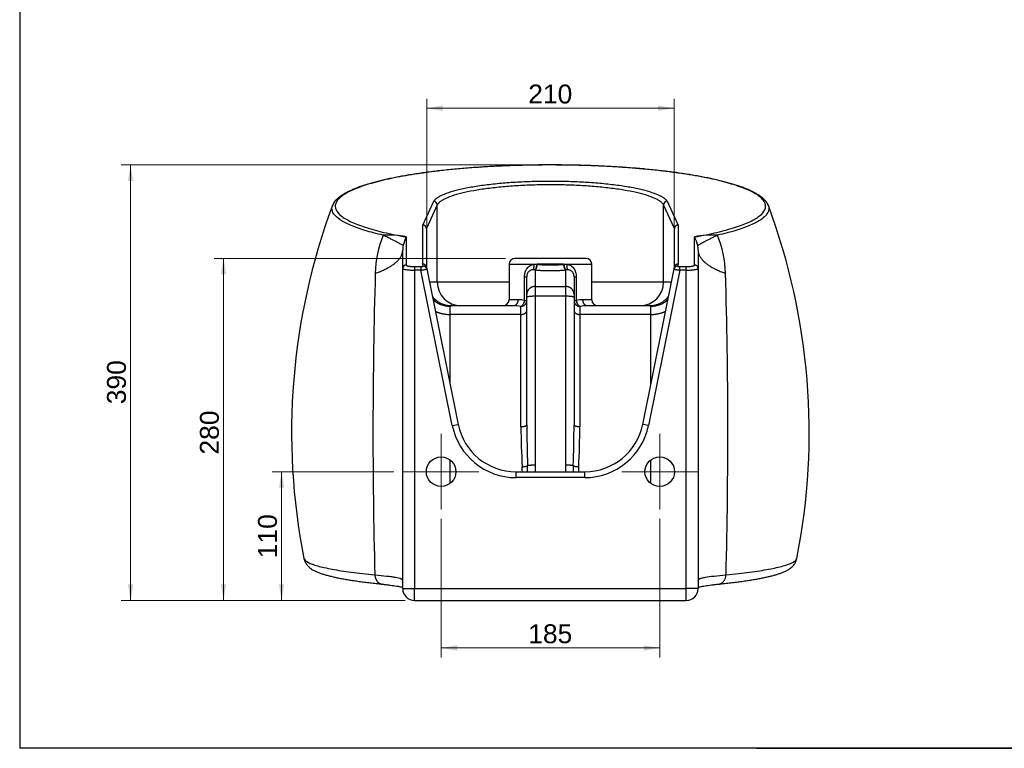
# Model space of a CAD drawing. Header units: millimetres. Extents: x 87 to 2279, y 58 to 1623.
# Tile 1 of 4: x 87 to 920, y 58 to 675. Entities that reach past the tile are written whole.
import ezdxf
from ezdxf.enums import TextEntityAlignment as Align
from ezdxf.lldxf.tags import DXFTag

# ---------------------------------------------------------------- set-up
doc = ezdxf.new("R2010")
doc.units = ezdxf.units.MM
for name, color, linetype in [('1', 7, 'Continuous'), ('Default', 7, 'Continuous'), ('PLANET_BIDET_SOS', 7, 'Continuous'), ('Predefinito', 7, 'Continuous')]:
    doc.layers.add(name, color=color, linetype=linetype)
doc.styles.add('SEACAD_arial_ttf', font='arial.ttf')
tags = doc.linetypes.add('CENTER2', pattern=[28.575, 19.05, -3.175, 3.175, -3.175]).pattern_tags.tags
tags[10:11] = [DXFTag(74, 4), DXFTag(75, 0), DXFTag(340, '0'), DXFTag(46, 0.0), DXFTag(50, 0.0), DXFTag(44, 0.0), DXFTag(45, 0.0)]
tags[8:9] = [DXFTag(74, 4), DXFTag(75, 0), DXFTag(340, '0'), DXFTag(46, 0.0), DXFTag(50, 0.0), DXFTag(44, 0.0), DXFTag(45, 0.0)]
tags[6:7] = [DXFTag(74, 4), DXFTag(75, 0), DXFTag(340, '0'), DXFTag(46, 0.0), DXFTag(50, 0.0), DXFTag(44, 0.0), DXFTag(45, 0.0)]
tags[4:5] = [DXFTag(74, 4), DXFTag(75, 0), DXFTag(340, '0'), DXFTag(46, 0.0), DXFTag(50, 0.0), DXFTag(44, 0.0), DXFTag(45, 0.0)]

# ---------------------------------------------------------------- blocks, each defined once
blk = doc.blocks.new('SEANNOT_GROUP5')
at = {"layer": 'Default', "color": 136, "linetype": 'CENTER2', "lineweight": 9}
for p, q in [((443.44, 324.31), (443.44, 260.31)), ((475.44, 292.31), (411.44, 292.31))]:
    blk.add_line(p, q, dxfattribs=at)
blk = doc.blocks.new('SEANNOT_GROUP6')
at = {"layer": 'Default', "color": 136, "linetype": 'CENTER2', "lineweight": 9}
for p, q in [((628.44, 324.31), (628.44, 260.31)), ((660.44, 292.31), (596.44, 292.31))]:
    blk.add_line(p, q, dxfattribs=at)
blk = doc.blocks.new('GDimGGroup15')
at = {"layer": 'Default', "linetype": 'Continuous', "lineweight": 9}
for points in [[(444.84, 602.18), (431.24, 599.91), (444.84, 597.64)], [(627.03, 602.18), (627.03, 597.64), (640.63, 599.91)]]:
    blk.add_hatch(color=136, dxfattribs=at).paths.add_polyline_path(points)
at = {"layer": 'Default', "color": 136, "linetype": 'Continuous', "lineweight": 9}
for p, q in [((431.24, 471.88), (431.24, 607.91)), ((431.24, 599.91), (640.63, 599.91)), ((640.63, 471.88), (640.63, 607.91))]:
    blk.add_line(p, q, dxfattribs=at)
at = {"layer": 'Default', "color": 136, "linetype": 'Continuous', "lineweight": 9, "style": 'SEACAD_arial_ttf'}
blk.add_text('210', height=16, dxfattribs=at).set_placement((517.15, 619.91), align=Align.TOP_LEFT)
blk = doc.blocks.new('GDimGGroup16')
at = {"layer": 'Default', "linetype": 'Continuous', "lineweight": 9}
for points in [[(178.46, 538.26), (182.99, 538.26), (180.73, 551.86)], [(178.46, 196.97), (180.73, 183.37), (182.99, 196.97)]]:
    blk.add_hatch(color=136, dxfattribs=at).paths.add_polyline_path(points)
at = {"layer": 'Default', "color": 136, "linetype": 'Continuous', "lineweight": 9}
for p, q in [((527.94, 551.86), (172.73, 551.86)), ((180.73, 551.86), (180.73, 183.37)), ((412.94, 183.37), (172.73, 183.37))]:
    blk.add_line(p, q, dxfattribs=at)
at = {"layer": 'Default', "color": 136, "linetype": 'Continuous', "lineweight": 9, "style": 'SEACAD_arial_ttf'}
blk.add_text('  390', height=16, rotation=90, dxfattribs=at).set_placement((160.73, 336.97), align=Align.TOP_LEFT)
blk = doc.blocks.new('GDimGGroup18')
at = {"layer": 'Default', "linetype": 'Continuous', "lineweight": 9}
for points in [[(457.04, 140.91), (457.04, 145.44), (443.44, 143.17)], [(614.84, 140.91), (628.44, 143.17), (614.84, 145.44)]]:
    blk.add_hatch(color=136, dxfattribs=at).paths.add_polyline_path(points)
at = {"layer": 'Default', "color": 136, "linetype": 'Continuous', "lineweight": 9}
for p, q in [((443.44, 252.31), (443.44, 135.17)), ((628.44, 252.31), (628.44, 135.17)), ((443.44, 143.17), (628.44, 143.17))]:
    blk.add_line(p, q, dxfattribs=at)
at = {"layer": 'Default', "color": 136, "linetype": 'Continuous', "lineweight": 9, "style": 'SEACAD_arial_ttf'}
blk.add_text('185', height=16, dxfattribs=at).set_placement((517.15, 163.17), align=Align.TOP_LEFT)
blk = doc.blocks.new('GDimGGroup19')
at = {"layer": 'Default', "linetype": 'Continuous', "lineweight": 9}
for points in [[(306.24, 278.71), (310.77, 278.71), (308.5, 292.31)], [(306.24, 196.97), (308.5, 183.37), (310.77, 196.97)]]:
    blk.add_hatch(color=136, dxfattribs=at).paths.add_polyline_path(points)
at = {"layer": 'Default', "color": 136, "linetype": 'Continuous', "lineweight": 9}
for p, q in [((403.44, 292.31), (300.5, 292.31)), ((308.5, 183.37), (308.5, 292.31)), ((412.94, 183.37), (300.5, 183.37))]:
    blk.add_line(p, q, dxfattribs=at)
at = {"layer": 'Default', "color": 136, "linetype": 'Continuous', "lineweight": 9, "style": 'SEACAD_arial_ttf'}
blk.add_text('110', height=16, rotation=90, dxfattribs=at).set_placement((288.5, 219.06), align=Align.TOP_LEFT)
blk = doc.blocks.new('GDimGGroup21')
at = {"layer": 'Default', "linetype": 'Continuous', "lineweight": 9}
for points in [[(257.09, 459.25), (261.62, 459.25), (259.35, 472.85)], [(257.09, 196.97), (259.35, 183.37), (261.62, 196.97)]]:
    blk.add_hatch(color=136, dxfattribs=at).paths.add_polyline_path(points)
at = {"layer": 'Default', "color": 136, "linetype": 'Continuous', "lineweight": 9}
for p, q in [((497.94, 472.85), (251.35, 472.85)), ((259.35, 183.37), (259.35, 472.85)), ((412.94, 183.37), (251.35, 183.37))]:
    blk.add_line(p, q, dxfattribs=at)
at = {"layer": 'Default', "color": 136, "linetype": 'Continuous', "lineweight": 9, "style": 'SEACAD_arial_ttf'}
blk.add_text(' 280', height=16, rotation=90, dxfattribs=at).set_placement((239.35, 300.6), align=Align.TOP_LEFT)

msp = doc.modelspace()

# ---------------------------------------------------------------- linework, layer by layer
at = {"layer": '1', "color": 7, "linetype": 'Continuous'}
for p, q in [((86.85, 1622.76), (86.85, 58.25)), ((710.34, 58.48), (2274.85, 58.48)), ((2274.85, 58.25), (86.85, 58.25))]:
    msp.add_line(p, q, dxfattribs=at)
at = {"layer": 'PLANET_BIDET_SOS', "color": 7, "linetype": 'Continuous'}
for p, q in [((427.94, 501.05), (437.19, 521.12)), ((440.17, 518.16), (430.94, 498.13)), ((440.17, 518.18), (440.17, 518.16)), ((440.17, 452.85), (440.17, 518.16)), ((631.7, 518.16), (631.7, 518.18)), ((631.7, 452.85), (631.7, 518.16)), ((640.94, 498.13), (631.7, 518.16)), ((634.69, 521.12), (643.94, 501.05)), ((427.94, 468.02), (427.94, 501.05)), ((643.94, 501.05), (643.94, 468.02)), ((430.94, 498.08), (430.94, 465.38)), ((640.94, 465.38), (640.94, 498.08)), ((413.94, 491.02), (413.94, 467.2)), ((657.94, 467.2), (657.94, 491.02)), ((410.94, 464.25), (410.94, 479.77)), ((660.94, 479.77), (660.94, 464.25)), ((428.3, 466.23), (427.94, 468.02)), ((500.94, 467.85), (522.02, 467.85)), ((500.94, 467.85), (500.94, 437.85)), ((565.94, 472.85), (505.94, 472.85)), ((522.02, 467.85), (524.56, 467.87)), ((524.56, 467.87), (524.85, 467.85)), ((547.02, 467.85), (524.85, 467.85)), ((547.02, 467.85), (547.31, 467.87)), ((547.31, 467.87), (549.85, 467.85)), ((549.85, 467.85), (570.94, 467.85)), ((570.94, 437.85), (570.94, 467.85)), ((643.94, 468.02), (643.57, 466.23)), ((410.94, 193.37), (410.94, 464.25)), ((420.94, 465.85), (426.34, 465.85)), ((420.94, 465.85), (420.94, 462.9)), ((426.34, 462.9), (420.94, 462.9)), ((420.94, 462.9), (420.94, 193.37)), ((426.34, 465.85), (426.34, 462.9)), ((452.93, 331.4), (426.34, 462.9)), ((430.88, 465.66), (431.24, 463.88)), ((431.24, 463.88), (457.83, 332.39)), ((522.94, 463.1), (521.24, 463.2)), ((522.94, 463.1), (522.94, 449.03)), ((523.27, 463.06), (522.94, 463.1)), ((548.94, 463.1), (548.61, 463.06)), ((550.63, 463.2), (548.94, 463.1)), ((548.94, 449.03), (548.94, 463.1)), ((614.04, 332.39), (640.63, 463.88)), ((645.54, 462.9), (618.94, 331.4)), ((640.63, 463.88), (640.99, 465.66)), ((645.54, 465.85), (650.94, 465.85)), ((645.54, 462.9), (645.54, 465.85)), ((650.94, 462.9), (645.54, 462.9)), ((650.94, 462.9), (650.94, 465.85)), ((650.94, 193.37), (650.94, 462.9)), ((660.94, 464.25), (660.94, 193.37)), ((433.47, 452.85), (440.17, 452.85)), ((440.17, 452.85), (500.94, 452.85)), ((514.06, 437.09), (514.06, 457.34)), ((514.06, 457.34), (515.94, 457.34)), ((515.94, 442.32), (515.94, 457.34)), ((555.94, 457.34), (555.94, 442.32)), ((555.94, 457.34), (557.81, 457.34)), ((557.81, 457.34), (557.81, 437.09)), ((570.94, 452.85), (631.7, 452.85)), ((631.7, 452.85), (638.4, 452.85)), ((515.94, 439.85), (515.94, 442.32)), ((522.94, 449.03), (548.94, 449.03)), ((522.94, 449.03), (522.94, 440.79)), ((548.94, 440.79), (548.94, 449.03)), ((555.94, 442.32), (555.94, 439.85)), ((508.68, 437.85), (500.94, 437.85)), ((514.06, 437.09), (515.94, 437.09)), ((515.94, 332.07), (515.94, 439.85)), ((522.94, 440.79), (522.94, 297.86)), ((548.94, 440.79), (522.94, 440.79)), ((548.94, 297.86), (548.94, 440.79)), ((555.94, 439.85), (555.94, 332.07)), ((555.94, 437.09), (557.81, 437.09)), ((570.94, 437.85), (563.2, 437.85)), ((450.94, 432.18), (450.94, 425.4)), ((510.94, 425.4), (450.94, 425.4)), ((450.94, 425.4), (450.94, 366.48)), ((451.85, 432.85), (504.78, 432.85)), ((510.94, 425.4), (510.94, 432.24)), ((510.94, 330.45), (510.94, 425.4)), ((560.94, 432.24), (560.94, 425.4)), ((560.94, 425.4), (560.94, 330.45)), ((620.94, 425.4), (560.94, 425.4)), ((567.09, 432.85), (620.03, 432.85)), ((620.94, 425.4), (620.94, 432.18)), ((620.94, 366.48), (620.94, 425.4)), ((452.93, 331.4), (457.83, 332.39)), ((618.94, 331.4), (614.04, 332.39)), ((450.94, 302.31), (450.94, 282.31)), ((620.94, 282.31), (620.94, 302.31)), ((506.84, 292.31), (565.04, 292.31)), ((506.84, 287.31), (506.84, 292.31)), ((565.04, 287.31), (565.04, 292.31)), ((565.04, 287.31), (506.84, 287.31)), ((410.94, 193.37), (420.94, 193.37)), ((420.94, 193.37), (650.94, 193.37)), ((420.94, 183.37), (420.94, 193.37)), ((660.94, 193.37), (650.94, 193.37)), ((650.94, 183.37), (650.94, 193.37)), ((420.94, 183.37), (650.94, 183.37))]:
    msp.add_line(p, q, dxfattribs=at)
for centre in [(443.44, 292.31), (628.44, 292.31)]:
    msp.add_circle(centre, 12.5, dxfattribs=at)
for centre, radius, start, end in [((866.94, 325.6), 550, 159.57623, 191.18058), ((437.14, 518.08), 3.04, 1.87289, 89.03118), ((634.74, 518.08), 3.04, 90.96882, 178.12711), ((204.93, 325.6), 550, 348.81969, 20.42573), ((478.78, 458.04), 91.04, 157.80108, 178.64498), ((399.1, 421.27), 71.31, 77.99269, 93.71314), ((672.77, 421.27), 71.31, 86.28686, 102.00731), ((592.22, 457.85), 91.92, 1.45609, 22.09785), ((429.32, 480.41), 18.39, 169.81966, 182.01084), ((460.54, 469.61), 51.29, 155.31998, 164.0952), ((611.33, 469.61), 51.29, 15.9048, 24.68002), ((642.56, 480.41), 18.39, 357.98901, 10.18049), ((505.94, 467.85), 5, 90, 180), ((565.94, 467.85), 5, 0, 90), ((4975.69, 325.13), 4589.92, 178.31386, 181.50029), ((-3926.55, 325.1), 4612.64, 358.50755, 1.67829), ((460.13, 452.8), 19.95, 179.86323, 269.82948), ((611.75, 452.8), 19.95, 270.17052, 0.13677), ((450.87, 452.12), 19.94, 223.21479, 270.19704), ((495.94, 437.85), 5, 270, 360), ((507.92, 413.18), 24.68, 75.59089, 88.2408), ((563.95, 413.18), 24.68, 91.7592, 104.40911), ((575.94, 437.85), 5, 180, 270), ((621.01, 452.12), 19.94, 269.80296, 316.79673), ((503.94, 393.12), 39.74, 79.85961, 88.78419), ((567.93, 393.12), 39.74, 91.21581, 100.14039), ((506.84, 342.31), 55, 191.43256, 270), ((506.84, 342.31), 50, 191.43256, 270), ((1290.49, 338.72), 779.59, 180.60839, 183.10375), ((2104.16, 344), 1588.27, 180.43044, 181.68436), ((-1032.19, 344), 1588.18, 358.3156, 359.5696), ((-326.71, 342.23), 887.73, 357.04825, 359.23961), ((565.04, 342.31), 50, 270, 348.56744), ((565.04, 342.31), 55, 270, 348.56744), ((-168.71, 270.33), 681.25, 1.8495, 2.20245), ((-852.5, 270.72), 1369.33, 0.90352, 1.11299), ((4501.99, 271.26), 3979.14, 179.61701, 179.69703), ((-3430.11, 271.26), 3979.14, 0.30297, 0.38299), ((1924.37, 270.72), 1369.33, 178.88701, 179.09628), ((1240.58, 270.33), 681.25, 177.79755, 178.15081), ((420.94, 193.37), 10, 180, 270), ((650.94, 193.37), 10, 270, 360)]:
    msp.add_arc(centre, radius, start, end, dxfattribs=at)
for points, knots in [([(720.31, 517.59), (720.28, 517.7), (720.09, 518.3), (719.45, 519.47), (718.43, 520.98), (717.1, 522.5), (715.48, 524), (713.55, 525.49), (711.34, 526.95), (708.87, 528.37), (706.15, 529.74), (703.2, 531.07), (700.02, 532.36), (696.61, 533.61), (692.98, 534.83), (689.12, 536.01), (685.03, 537.15), (680.73, 538.26), (676.21, 539.34), (671.5, 540.38), (666.58, 541.38), (661.48, 542.34), (656.2, 543.26), (650.74, 544.14), (645.13, 544.97), (639.36, 545.76), (633.45, 546.51), (627.39, 547.21), (621.2, 547.87), (614.88, 548.48), (608.45, 549.04), (601.91, 549.55), (595.27, 550.02), (588.54, 550.43), (581.75, 550.8), (574.89, 551.11), (567.99, 551.38), (561.03, 551.59), (554.03, 551.75), (547, 551.85), (539.95, 551.91), (532.9, 551.91), (525.85, 551.87), (518.82, 551.77), (511.83, 551.61), (504.87, 551.41), (497.97, 551.15), (491.11, 550.85), (484.32, 550.49), (477.59, 550.08), (470.94, 549.63), (464.39, 549.12), (457.94, 548.56), (451.61, 547.96), (445.41, 547.31), (439.34, 546.62), (433.41, 545.88), (427.62, 545.1), (422, 544.27), (416.54, 543.4), (411.25, 542.5), (406.14, 541.55), (401.21, 540.55), (396.47, 539.53), (391.93, 538.46), (387.61, 537.36), (383.5, 536.22), (379.61, 535.05), (375.95, 533.85), (372.51, 532.62), (369.31, 531.34), (366.33, 530.04), (363.59, 528.69), (361.09, 527.3), (358.82, 525.85), (356.81, 524.35), (355.07, 522.8), (353.6, 521.18), (352.49, 519.58), (351.81, 518.32), (351.61, 517.69), (351.56, 517.54)], [0, 0, 0, 0, 0.002056, 0.013347, 0.025107, 0.037552, 0.050588, 0.064008, 0.07759, 0.091168, 0.104666, 0.118059, 0.131339, 0.144501, 0.157605, 0.170732, 0.18383, 0.196903, 0.209952, 0.222977, 0.235979, 0.248959, 0.261916, 0.27485, 0.287735, 0.300597, 0.313449, 0.326291, 0.339124, 0.351949, 0.364768, 0.377582, 0.390392, 0.4032, 0.415984, 0.428728, 0.44148, 0.454238, 0.467001, 0.479767, 0.492535, 0.505303, 0.518069, 0.530833, 0.543581, 0.556299, 0.569032, 0.581782, 0.594549, 0.60733, 0.620123, 0.632928, 0.645741, 0.658561, 0.671379, 0.684181, 0.697028, 0.709878, 0.722736, 0.735608, 0.748499, 0.761416, 0.774367, 0.787356, 0.800387, 0.813403, 0.826436, 0.839483, 0.852555, 0.865663, 0.878818, 0.892036, 0.905328, 0.918711, 0.932191, 0.945772, 0.959265, 0.972694, 0.985835, 0.997152, 1, 1, 1, 1]), ([(657.94, 491.02), (664.8, 492.21), (671.09, 493.48), (682.6, 496.18), (687.82, 497.6), (694.83, 499.87), (697.03, 500.64), (701.09, 502.21), (702.96, 503.01), (708.08, 505.43), (710.84, 507.08), (715.09, 510.47), (716.57, 512.21), (718.12, 515.68), (718.22, 517.42), (717.35, 520.02), (716.9, 520.88), (715.64, 522.61), (714.84, 523.48), (711.93, 526.05), (709.35, 527.71), (702.92, 530.96), (699.07, 532.54), (692.31, 534.84), (689.91, 535.59), (684.84, 537.04), (682.18, 537.75), (673.79, 539.81), (667.67, 541.1), (657.68, 542.91), (654.2, 543.5), (647.05, 544.61), (643.38, 545.14), (632.11, 546.64), (624.24, 547.52), (611.9, 548.68), (607.7, 549.04), (599.1, 549.7), (594.73, 550), (581.56, 550.79), (572.64, 551.18), (559.05, 551.59), (554.48, 551.69), (545.28, 551.82), (540.63, 551.86), (526.75, 551.86), (517.59, 551.72), (499.48, 551.19), (490.52, 550.8), (472.81, 549.74), (464.27, 549.08), (447.84, 547.55), (439.95, 546.66), (428.59, 545.15), (424.88, 544.62), (417.74, 543.51), (414.3, 542.93), (404.36, 541.13), (398.23, 539.84), (389.78, 537.77), (387.08, 537.06), (381.98, 535.59), (379.59, 534.85), (372.88, 532.57), (369.03, 530.99), (364.19, 528.55), (362.72, 527.73), (360.12, 526.05), (358.97, 525.19), (356.08, 522.63), (354.83, 520.91), (353.95, 518.32), (353.83, 517.45), (353.92, 515.71), (354.14, 514.83), (355.31, 512.21), (356.76, 510.49), (360.98, 507.12), (363.74, 505.46), (368.88, 503.02), (370.77, 502.22), (374.83, 500.65), (377, 499.88), (383.95, 497.63), (389.15, 496.21), (400.7, 493.5), (407.08, 492.21), (413.94, 491.02)], [0, 0, 0, 0, 0.03125, 0.03125, 0.0625, 0.0625, 0.078125, 0.078125, 0.09375, 0.09375, 0.125, 0.125, 0.15625, 0.15625, 0.1875, 0.1875, 0.203125, 0.203125, 0.21875, 0.21875, 0.25, 0.25, 0.28125, 0.28125, 0.296875, 0.296875, 0.3125, 0.3125, 0.34375, 0.34375, 0.359375, 0.359375, 0.375, 0.375, 0.40625, 0.40625, 0.421875, 0.421875, 0.4375, 0.4375, 0.46875, 0.46875, 0.484375, 0.484375, 0.5, 0.5, 0.53125, 0.53125, 0.5625, 0.5625, 0.59375, 0.59375, 0.625, 0.625, 0.640625, 0.640625, 0.65625, 0.65625, 0.6875, 0.6875, 0.703125, 0.703125, 0.71875, 0.71875, 0.75, 0.75, 0.765625, 0.765625, 0.78125, 0.78125, 0.8125, 0.8125, 0.828125, 0.828125, 0.84375, 0.84375, 0.875, 0.875, 0.90625, 0.90625, 0.921875, 0.921875, 0.9375, 0.9375, 0.96875, 0.96875, 1, 1, 1, 1]), ([(394.48, 492.43), (391.64, 493.07), (388.92, 493.74), (383.76, 495.08), (381.33, 495.77), (374.42, 497.88), (370.36, 499.34), (365.08, 501.61), (363.45, 502.38), (360.48, 503.94), (359.14, 504.74), (355.6, 507.13), (353.85, 508.75), (351.54, 512.01), (350.99, 513.66), (351.09, 516.06), (351.24, 516.79), (351.52, 517.52)], [0, 0, 0, 0, 0.015625, 0.015625, 0.03125, 0.03125, 0.0625, 0.0625, 0.078125, 0.078125, 0.09375, 0.09375, 0.125, 0.125, 0.15625, 0.15625, 0.1700575, 0.1700575, 0.1700575, 0.1700575]), ([(720.36, 517.52), (720.63, 516.79), (720.78, 516.05), (720.88, 513.67), (720.34, 512.03), (718.62, 509.58), (717.89, 508.76), (716.13, 507.14), (715.08, 506.33), (711.53, 503.93), (708.58, 502.37), (701.57, 499.36), (697.51, 497.9), (690.55, 495.77), (688.08, 495.08), (682.92, 493.73), (680.21, 493.07), (677.39, 492.43)], [0.8298755, 0.8298755, 0.8298755, 0.8298755, 0.84375, 0.84375, 0.875, 0.875, 0.890625, 0.890625, 0.90625, 0.90625, 0.9375, 0.9375, 0.96875, 0.96875, 0.984375, 0.984375, 1, 1, 1, 1]), ([(514.06, 457.34), (514.06, 457.98), (514.1, 458.62), (514.23, 459.56), (514.29, 459.87), (514.42, 460.49), (514.5, 460.8), (514.76, 461.7), (514.99, 462.28), (515.39, 463.09), (515.53, 463.36), (515.85, 463.87), (516.01, 464.12), (516.55, 464.84), (516.94, 465.27), (517.8, 466.05), (518.27, 466.4), (519.26, 466.99), (519.78, 467.23), (520.6, 467.52), (520.88, 467.61), (521.45, 467.75), (521.73, 467.81), (522.02, 467.85)], [0, 0, 0, 0, 0.125, 0.125, 0.1875, 0.1875, 0.25, 0.25, 0.375, 0.375, 0.4375, 0.4375, 0.5, 0.5, 0.625, 0.625, 0.75, 0.75, 0.875, 0.875, 0.9375, 0.9375, 1, 1, 1, 1]), ([(549.85, 467.85), (551.01, 467.68), (552.12, 467.28), (554.1, 466.1), (554.97, 465.32), (556.39, 463.41), (556.93, 462.31), (557.65, 459.89), (557.81, 458.63), (557.81, 457.34)], [0, 0, 0, 0, 0.25, 0.25, 0.5, 0.5, 0.75, 0.75, 1, 1, 1, 1]), ([(521.24, 463.2), (520.9, 463.19), (520.57, 463.14), (519.91, 463.01), (519.59, 462.91), (518.97, 462.67), (518.67, 462.52), (518.1, 462.15), (517.82, 461.94), (517.45, 461.57), (517.33, 461.44), (517.09, 461.16), (516.98, 461.01), (516.67, 460.53), (516.5, 460.18), (516.21, 459.41), (516.1, 459.01), (516, 458.39), (515.98, 458.18), (515.94, 457.76), (515.94, 457.55), (515.94, 457.34)], [0, 0, 0, 0, 0.125, 0.125, 0.25, 0.25, 0.375, 0.375, 0.5, 0.5, 0.5625, 0.5625, 0.625, 0.625, 0.75, 0.75, 0.875, 0.875, 0.9375, 0.9375, 1, 1, 1, 1]), ([(555.94, 457.34), (555.94, 457.75), (555.91, 458.17), (555.81, 458.79), (555.76, 459), (555.66, 459.4), (555.6, 459.6), (555.45, 459.98), (555.37, 460.16), (555.2, 460.52), (555.1, 460.69), (554.79, 461.16), (554.55, 461.45), (554.05, 461.94), (553.78, 462.15), (553.35, 462.42), (553.2, 462.51), (552.91, 462.66), (552.75, 462.73), (552.29, 462.91), (551.97, 463), (551.32, 463.14), (550.97, 463.19), (550.63, 463.2)], [0, 0, 0, 0, 0.125, 0.125, 0.1875, 0.1875, 0.25, 0.25, 0.3125, 0.3125, 0.375, 0.375, 0.5, 0.5, 0.625, 0.625, 0.6875, 0.6875, 0.75, 0.75, 0.875, 0.875, 1, 1, 1, 1]), ([(327.38, 218.97), (327.41, 218.8), (327.46, 218.63), (327.98, 217.47), (329.16, 216.48), (332.06, 214.99), (333.22, 214.5), (335.88, 213.53), (337.39, 213.05), (342.43, 211.63), (346.47, 210.72), (355.94, 208.94), (361.4, 208.08), (373.48, 206.45), (380.11, 205.68), (387.35, 204.96)], [0.8385697, 0.8385697, 0.8385697, 0.8385697, 0.84375, 0.84375, 0.875, 0.875, 0.890625, 0.890625, 0.90625, 0.90625, 0.9375, 0.9375, 0.96875, 0.96875, 1, 1, 1, 1]), ([(327.39, 218.97), (327.53, 218.37), (327.78, 217.34), (328.45, 215.79), (329.27, 214.4), (330.22, 213.13), (331.3, 211.98), (332.54, 210.91), (333.97, 209.87), (335.71, 208.82), (337.86, 207.75), (340.35, 206.73), (343.15, 205.75), (346.14, 204.85), (349.38, 204), (352.8, 203.19), (356.4, 202.43), (360.2, 201.7), (364.2, 201), (368.4, 200.33), (372.79, 199.68), (377.37, 199.06), (382.14, 198.45), (387.07, 197.88), (390.95, 197.45), (392.98, 197.25), (393.39, 197.21)], [0, 0, 0, 0, 0.021554, 0.044366, 0.067869, 0.092642, 0.119439, 0.149266, 0.183511, 0.224133, 0.273522, 0.331651, 0.383972, 0.439221, 0.493079, 0.545378, 0.596668, 0.647267, 0.69734, 0.746971, 0.796196, 0.845025, 0.893452, 0.941607, 0.989947, 1, 1, 1, 1]), ([(678.49, 197.21), (680.36, 197.4), (683.56, 197.74), (688.61, 198.32), (693.38, 198.91), (697.98, 199.53), (702.36, 200.16), (706.55, 200.82), (710.54, 201.5), (714.33, 202.21), (717.91, 202.94), (721.29, 203.7), (724.46, 204.5), (727.45, 205.35), (730.27, 206.27), (732.95, 207.29), (735.35, 208.39), (737.39, 209.53), (739.02, 210.66), (740.37, 211.79), (741.52, 212.98), (742.52, 214.26), (743.35, 215.65), (744.06, 217.24), (744.32, 218.31), (744.48, 218.97)], [0, 0, 0, 0, 0.046871, 0.09521, 0.143591, 0.191866, 0.24033, 0.289154, 0.338331, 0.387873, 0.437813, 0.488223, 0.539241, 0.591116, 0.644361, 0.699321, 0.757018, 0.805151, 0.843432, 0.875791, 0.904152, 0.929777, 0.953578, 0.976221, 1, 1, 1, 1]), ([(684.53, 204.96), (688.14, 205.32), (691.62, 205.69), (698.28, 206.47), (701.46, 206.86), (710.5, 208.08), (715.87, 208.93), (725.31, 210.7), (729.4, 211.62), (736.2, 213.53), (738.84, 214.5), (742.68, 216.46), (743.88, 217.45), (744.41, 218.63), (744.46, 218.8), (744.49, 218.97)], [0, 0, 0, 0, 0.015625, 0.015625, 0.03125, 0.03125, 0.0625, 0.0625, 0.09375, 0.09375, 0.125, 0.125, 0.15625, 0.15625, 0.1614905, 0.1614905, 0.1614905, 0.1614905]), ([(387.35, 204.96), (391.12, 204.69), (394.46, 204.39), (398.86, 203.89), (400.23, 203.72), (402.71, 203.37), (403.82, 203.19), (406.82, 202.63), (408.35, 202.24), (410.42, 201.42), (410.94, 201), (410.94, 200.58)], [0, 0, 0, 0, 0.25, 0.25, 0.375, 0.375, 0.5, 0.5, 0.75, 0.75, 1, 1, 1, 1]), ([(660.94, 200.58), (660.94, 201), (661.46, 201.42), (663, 202.03), (663.65, 202.23), (665.17, 202.63), (666.06, 202.82), (669.05, 203.37), (671.51, 203.72), (677.4, 204.38), (680.76, 204.69), (684.53, 204.96)], [0, 0, 0, 0, 0.25, 0.25, 0.375, 0.375, 0.5, 0.5, 0.75, 0.75, 1, 1, 1, 1]), ([(393.34, 197.2), (393.8, 197.16), (395.25, 197.01), (397.79, 196.72), (400.73, 196.35), (403.45, 195.97), (405.91, 195.58), (408.09, 195.19), (409.75, 194.86), (410.65, 194.66), (410.97, 194.59)], [0, 0, 0, 0, 0.0241253, 0.0906866, 0.1570403, 0.2230416, 0.2885041, 0.3531872, 0.4167772, 0.4550565, 0.4550565, 0.4550565, 0.4550565]), ([(660.92, 194.59), (660.99, 194.6), (661.55, 194.74), (662.73, 194.99), (664.66, 195.35), (666.86, 195.73), (669.35, 196.1), (672.1, 196.48), (675.08, 196.83), (677.31, 197.09), (678.45, 197.2), (678.51, 197.2)], [0.5455812, 0.5455812, 0.5455812, 0.5455812, 0.5531881, 0.612331, 0.6732172, 0.7358406, 0.7997855, 0.8647262, 0.9304031, 0.9966103, 1, 1, 1, 1])]:
    msp.add_open_spline(points, degree=3, knots=knots, dxfattribs=at)
for points, weights in [([(634.69, 521.12), (624.24, 538.01), (535.94, 538.01), (447.64, 538.01), (437.19, 521.12)], [1, 0.747773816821, 1, 0.747773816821, 1]), ([(631.7, 518.18), (621.53, 535.07), (535.94, 535.07), (450.34, 535.07), (440.17, 518.18)], [1, 0.747922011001, 1, 0.747922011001, 1])]:
    msp.add_rational_spline(points, weights, degree=2, knots=[0, 0, 0, 0.5, 0.5, 1, 1, 1], dxfattribs=at)
for points in [[(720.34, 517.58), (720.34, 517.56), (720.35, 517.54), (720.36, 517.52)], [(327.38, 218.98), (327.38, 218.98), (327.38, 218.97), (327.38, 218.97)], [(744.49, 218.97), (744.5, 218.97), (744.5, 218.98), (744.5, 218.98)]]:
    msp.add_open_spline(points, degree=3, dxfattribs=at)
for points, weights in [([(430.94, 498.13), (430.89, 501.02), (427.94, 501.05)], [1, 0.713001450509, 1]), ([(643.94, 501.05), (640.99, 501.02), (640.94, 498.13)], [1, 0.713001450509, 1]), ([(411.22, 483.66), (409.58, 485.04), (394.48, 492.43)], [1, 0.951379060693, 1]), ([(430.94, 498.08), (430.94, 498.1), (430.94, 498.13)], [1, 0.999964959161, 1]), ([(640.94, 498.13), (640.94, 498.1), (640.94, 498.08)], [1, 0.999964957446, 1]), ([(677.39, 492.43), (662.29, 485.04), (660.66, 483.66)], [1, 0.951379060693, 1]), ([(387.76, 460.19), (410.94, 468.32), (410.94, 479.77)], [1, 0.924740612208, 1]), ([(660.94, 479.77), (660.94, 468.32), (684.11, 460.19)], [1, 0.924740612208, 1]), ([(413.94, 467.2), (410.94, 467.2), (410.94, 464.25)], [1, 0.707106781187, 1]), ([(413.94, 467.2), (413.94, 465.85), (420.94, 465.85)], [1, 0.707106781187, 1]), ([(430.88, 465.66), (430.4, 468.03), (427.94, 468.02)], [1, 0.772862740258, 1]), ([(521.24, 463.2), (522.4, 464.41), (522.02, 467.85)], [1, 0.822296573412, 1]), ([(522.94, 463.1), (524.21, 464.12), (524.56, 467.87)], [1, 0.798555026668, 1]), ([(523.27, 463.06), (524.51, 464.09), (524.85, 467.85)], [1, 0.797796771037, 1]), ([(524.85, 467.85), (535.94, 466.58), (547.02, 467.85)], [1, 0.948518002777, 1]), ([(547.02, 467.85), (547.36, 464.09), (548.61, 463.06)], [1, 0.797796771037, 1]), ([(547.31, 467.87), (547.66, 464.12), (548.94, 463.1)], [1, 0.798555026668, 1]), ([(549.85, 467.85), (549.47, 464.41), (550.63, 463.2)], [1, 0.822296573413, 1]), ([(643.94, 468.02), (641.47, 468.03), (640.99, 465.66)], [1, 0.772862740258, 1]), ([(650.94, 465.85), (657.94, 465.85), (657.94, 467.2)], [1, 0.707106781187, 1]), ([(660.94, 464.25), (660.94, 467.2), (657.94, 467.2)], [1, 0.707106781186, 1]), ([(410.94, 464.25), (410.94, 462.9), (420.94, 462.9)], [1, 0.707106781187, 1]), ([(426.34, 465.85), (428.38, 465.85), (428.3, 466.23)], [1, 0.707106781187, 1]), ([(426.34, 462.9), (431.32, 463.5), (431.24, 463.88)], [1, 0.707106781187, 1]), ([(431.24, 463.88), (430.76, 466.25), (428.3, 466.23)], [1, 0.772862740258, 1]), ([(523.27, 463.06), (535.94, 461.79), (548.61, 463.06)], [1, 0.948518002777, 1]), ([(643.57, 466.23), (641.11, 466.25), (640.63, 463.88)], [1, 0.772862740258, 1]), ([(640.63, 463.88), (640.56, 463.5), (645.54, 462.9)], [1, 0.707106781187, 1]), ([(643.57, 466.23), (643.5, 465.85), (645.54, 465.85)], [1, 0.707106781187, 1]), ([(650.94, 462.9), (660.94, 462.9), (660.94, 464.25)], [1, 0.707106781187, 1]), ([(522.94, 449.03), (515.94, 449.03), (515.94, 442.32)], [1, 0.707106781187, 1]), ([(555.94, 442.32), (555.94, 449.03), (548.94, 449.03)], [1, 0.707106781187, 1]), ([(435.89, 440.88), (441.87, 432.85), (451.85, 432.85)], [1, 0.894070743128, 1]), ([(504.78, 432.85), (508.68, 432.85), (508.68, 437.85)], [1, 0.707106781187, 1]), ([(510.94, 432.24), (515.94, 432.24), (515.94, 437.09)], [1, 0.707106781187, 1]), ([(510.94, 432.24), (513.56, 433.02), (514.06, 437.09)], [1, 0.771885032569, 1]), ([(522.94, 440.79), (515.94, 440.79), (515.94, 439.85)], [1, 0.707106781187, 1]), ([(555.94, 439.85), (555.94, 440.79), (548.94, 440.79)], [1, 0.707106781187, 1]), ([(555.94, 437.09), (555.94, 432.24), (560.94, 432.24)], [1, 0.707106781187, 1]), ([(557.81, 437.09), (558.31, 433.02), (560.94, 432.24)], [1, 0.771885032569, 1]), ([(563.2, 437.85), (563.2, 432.85), (567.09, 432.85)], [1, 0.707106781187, 1]), ([(620.03, 432.85), (630.01, 432.85), (635.98, 440.88)], [1, 0.894070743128, 1]), ([(438.47, 428.14), (443.94, 425.4), (450.94, 425.4)], [1, 0.943884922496, 1]), ([(451.85, 432.85), (451.38, 432.85), (450.94, 432.18)], [1, 0.991600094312, 1]), ([(510.94, 425.4), (515.94, 425.4), (515.94, 428.54)], [1, 0.707106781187, 1]), ([(555.94, 428.54), (555.94, 425.4), (560.94, 425.4)], [1, 0.707106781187, 1]), ([(620.94, 432.18), (620.49, 432.85), (620.03, 432.85)], [1, 0.991600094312, 1]), ([(620.94, 425.4), (627.94, 425.4), (633.41, 428.14)], [1, 0.943884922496, 1]), ([(510.94, 330.45), (515.94, 330.45), (515.94, 332.07)], [1, 0.707106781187, 1]), ([(555.94, 332.07), (555.94, 330.45), (560.94, 330.45)], [1, 0.707106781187, 1]), ([(512.04, 296.51), (515.24, 296.64), (516.58, 297.32)], [1, 0.841632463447, 1]), ([(522.94, 297.86), (518.45, 297.86), (516.58, 297.32)], [1, 0.842073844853, 1]), ([(555.3, 297.32), (553.42, 297.86), (548.94, 297.86)], [1, 0.842073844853, 1]), ([(555.3, 297.32), (556.63, 296.64), (559.84, 296.51)], [1, 0.841632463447, 1]), ([(387.35, 204.96), (388.14, 197.77), (393.35, 197.21)], [1, 0.804413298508, 1]), ([(678.51, 197.21), (683.74, 197.76), (684.53, 204.96)], [1, 0.803792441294, 1])]:
    msp.add_rational_spline(points, weights, degree=2, dxfattribs=at)
at = {"layer": 'Predefinito', "color": 7, "linetype": 'Continuous'}
msp.add_line((710.34, 58.48), (710.34, 58.25), dxfattribs=at)

# ---------------------------------------------------------------- block references
at = {"layer": 'Default'}
for name in ['GDimGGroup15', 'GDimGGroup16', 'GDimGGroup21', 'SEANNOT_GROUP5', 'SEANNOT_GROUP6', 'GDimGGroup19', 'GDimGGroup18']:
    msp.add_blockref(name, (0, 0), dxfattribs=at)

doc.saveas('drawing.dxf')
